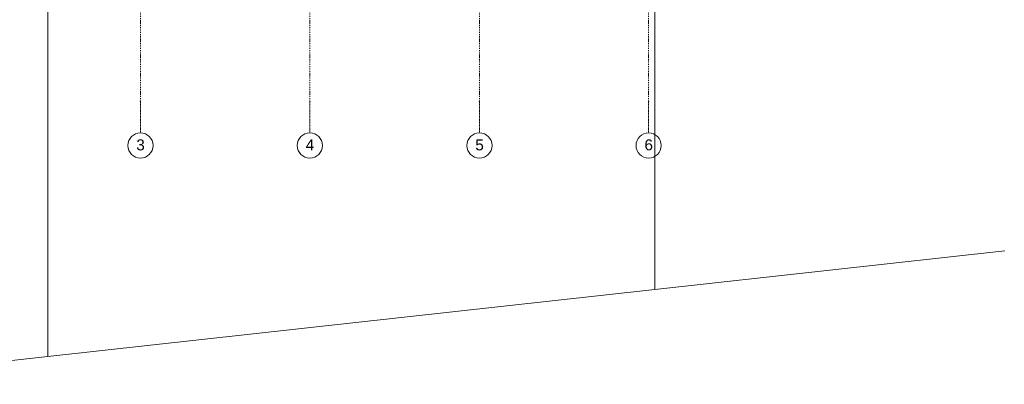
# Model space of a CAD drawing. Header units: centimetres. Extents: x -1589 to 108054, y -205274 to 31709.
# Tile 133 of 256: x 1534 to 4673, y 19001 to 20163. Entities that reach past the tile are written whole.
import ezdxf

# ---------------------------------------------------------------- set-up
doc = ezdxf.new("R2010")
doc.units = ezdxf.units.CM
doc.header["$LTSCALE"] = 0.01
doc.header["$MEASUREMENT"] = 0
doc.linetypes.add('Kropki i Kreski', pattern=[72, 36, -18, 0, -18])
doc.layers.add('0_Teren', color=7, linetype='Continuous')
doc.layers.add('4_osie.ISTN', color=7, linetype='Continuous')
doc.styles.add('GENERATED_STYLE_1', font='txt')

msp = doc.modelspace()

# ---------------------------------------------------------------- linework, layer by layer
at = {"layer": '0_Teren', "color": 8, "linetype": 'Continuous', "lineweight": 5, "flags": 128}
for points in [[(3558.63416, 19302.85239), (3558.63416, 20376.47802)], [(1623.63222, 19088.73512), (1623.63222, 20195.47927)], [(1623.63417, 20195.47927), (1623.63417, 19088.73512)], [(3558.63221, 20195.47927), (3558.63221, 19302.85239)], [(4673.88956, 19426.26089), (3558.63416, 19302.85239)], [(3558.63221, 19302.85239), (1623.63222, 19088.73512)], [(1623.63417, 19088.73512), (827.22238, 19000.60824)]]:
    msp.add_lwpolyline(points, dxfattribs=at)
at = {"layer": '4_osie.ISTN', "color": 7, "linetype": 'Kropki i Kreski', "lineweight": 0, "ltscale": 10}
for p, q in [((1918.63417, 19902.02612), (1918.63417, 23622.03555)), ((2458.63417, 19902.02612), (2458.63417, 23622.03555)), ((2999.3314, 19902.02612), (2999.3314, 23622.03555)), ((3538.63417, 19902.02612), (3538.63417, 23622.03555))]:
    msp.add_line(p, q, dxfattribs=at)
at = {"layer": '4_osie.ISTN', "color": 7, "linetype": 'Kropki i Kreski', "lineweight": 0}
for p, q in [((1918.63417, 19902.02612), (1918.63417, 19802.02612)), ((2458.63417, 19902.02612), (2458.63417, 19802.02612)), ((2999.3314, 19902.02612), (2999.3314, 19802.02612)), ((3538.63417, 19902.02612), (3538.63417, 19802.02612))]:
    msp.add_line(p, q, dxfattribs=at)
at = {"layer": '4_osie.ISTN', "color": 7, "linetype": 'Continuous', "lineweight": 0}
for centre in [(1918.63417, 19762.02612), (2458.63417, 19762.02612), (2999.3314, 19762.02612), (3538.63417, 19762.02612)]:
    msp.add_circle(centre, 40, dxfattribs=at)
at = {"layer": '4_osie.ISTN', "color": 7, "linetype": 'Kropki i Kreski', "lineweight": 0}
for p in [(1918.63417, 19902.02612), (1918.63417, 19902.02612), (2458.63417, 19902.02612), (2458.63417, 19902.02612), (2999.3314, 19902.02612), (2999.3314, 19902.02612), (3538.63417, 19902.02612), (3538.63417, 19902.02612)]:
    msp.add_point(p, dxfattribs=at)

# ---------------------------------------------------------------- texts
at = {"layer": '4_osie.ISTN', "color": 7, "lineweight": 0, "char_height": 35, "attachment_point": 4, "style": 'GENERATED_STYLE_1'}
for s, insert in [('\\A1;{\\pql;\\pt0;\\fArial|b0|i0|c238|p38;3}', (1905.35412, 19763.72617)), ('\\A1;{\\pql;\\pt0;\\fArial|b0|i0|c238|p38;4}', (2445.35412, 19764.02617)), ('\\A1;{\\pql;\\pt0;\\fArial|b0|i0|c238|p38;5}', (2986.05135, 19763.73817)), ('\\A1;{\\pql;\\pt0;\\fArial|b0|i0|c238|p38;6}', (3525.35412, 19763.73817))]:
    msp.add_mtext(s, dxfattribs=dict(at, insert=insert))

doc.saveas('drawing.dxf')
